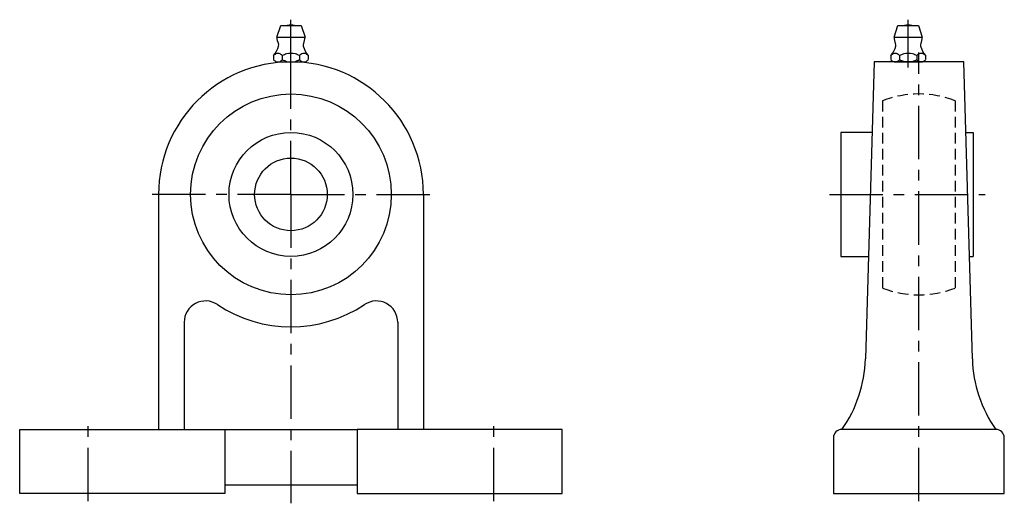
# Model space of a CAD drawing. Extents: x 0 to 230, y -2 to 111.
import ezdxf

# ---------------------------------------------------------------- set-up
doc = ezdxf.new("R2010")
doc.units = 0
doc.header["$LTSCALE"] = 10
doc.linetypes.add('CENTER', pattern=[2, 1.25, -0.25, 0.25, -0.25])
doc.linetypes.add('HIDDEN', pattern=[0.375, 0.25, -0.125])
doc.layers.get('0').update_dxf_attribs({"linetype": 'CONTINUOUS'})
doc.layers.add('HIDDEN', color=3, linetype='HIDDEN')

msp = doc.modelspace()

# ---------------------------------------------------------------- linework, layer by layer
for p, q in [((63.5, 99.6919), (63.5, 110.879427)), ((208, 99.6919), (208, 110.879427)), ((200, 101), (197.979651, 31.5)), ((221, 101), (200, 101)), ((223.020349, 31.5), (221, 101)), ((192.2, 84.5), (192.2, 55.5)), ((199.520349, 84.5), (192.2, 84.5)), ((221.479651, 84.5), (223.2, 84.5)), ((223.2, 84.5), (223.2, 55.5)), ((32.5, 70), (32.5, 15)), ((94.5, 70), (94.5, 15)), ((192.2, 55.5), (198.677326, 55.5)), ((222.322675, 55.5), (223.2, 55.5)), ((38.5, 40.066741), (38.5, 15)), ((88.5, 40.066741), (88.5, 15)), ((0, 15), (48, 15)), ((0, 0), (0, 15)), ((48, 15), (48, 0)), ((48, 15), (79, 15)), ((79, 15), (79, 0)), ((127, 15), (79, 15)), ((127, 0), (127, 15)), ((228.5, 15), (192.5, 15)), ((190.5, 13), (190.5, 0)), ((230.5, 0), (230.5, 13)), ((48, 0), (0, 0)), ((48, 2), (79, 2)), ((79, 0), (127, 0)), ((190.5, 0), (230.5, 0))]:
    msp.add_line(p, q)
at = {"linetype": 'CONTINUOUS'}
for p, q in [((60.2001, 106.7999), (61.1001, 109.4999)), ((61.1001, 109.4999), (65.8999, 109.4999)), ((65.8999, 109.4999), (66.7999, 106.7999)), ((204.7001, 106.7999), (205.6001, 109.4999)), ((205.6001, 109.4999), (210.3999, 109.4999)), ((210.3999, 109.4999), (211.2999, 106.7999)), ((60.2001, 106.7999), (66.7999, 106.7999)), ((204.7001, 106.7999), (211.2999, 106.7999)), ((59.45, 102.4718), (59.45, 101.5278)), ((61.475, 102.4718), (61.475, 101.5278)), ((65.525, 102.4718), (65.525, 101.5278)), ((67.55, 102.4718), (67.55, 101.5278)), ((203.95, 102.4718), (203.95, 101.5278)), ((205.975, 102.4718), (205.975, 101.5278)), ((210.025, 102.4718), (210.025, 101.5278)), ((212.05, 102.4718), (212.05, 101.5278)), ((60.2001, 101), (66.7999, 101)), ((63.5, 101), (63.5, 101)), ((204.7001, 101), (211.2999, 101)), ((208, 101), (208, 101))]:
    msp.add_line(p, q, dxfattribs=at)
at = {"linetype": 'CENTER'}
for p, q in [((63.5, 70), (63.5, 104.002178)), ((210.5, -1.767216), (210.5, 103.213628)), ((63.5, 70), (29.497822, 70)), ((63.5, 70), (97.502178, 70)), ((63.5, 70), (63.5, -2.282421)), ((189.560775, 70), (226.028714, 70)), ((16, -1.767216), (16, 16.758815)), ((111, -1.767216), (111, 16.758815))]:
    msp.add_line(p, q, dxfattribs=at)
for radius in [23.5, 14.5, 8.5]:
    msp.add_circle((63.5, 70), radius)
at = {"linetype": 'CONTINUOUS'}
for centre, radius, start, end in [((63.5, 106.4143), 3.2002, 74.6212, 105.3788), ((208, 106.4143), 3.2002, 74.6212, 105.3788), ((63.5, 106.7999), 3.2999, 180, 207.0507), ((63.5, 106.7999), 3.3, 332.9493, 0), ((208, 106.7999), 3.2999, 180, 207.0507), ((208, 106.7999), 3.3, 332.9493, 0), ((54.8312, 106.3013), 5.9999, 320.3375, 344.7683), ((59.8487, 104.9351), 0.7999, 344.7674, 27.0696), ((67.1513, 104.9351), 0.8, 152.9304, 195.2326), ((72.1688, 106.3013), 6, 195.2317, 219.6625), ((199.3312, 106.3013), 5.9999, 320.3375, 344.7683), ((204.3487, 104.9351), 0.7999, 344.7674, 27.0696), ((211.6513, 104.9351), 0.8, 152.9304, 195.2326), ((216.6688, 106.3013), 6, 195.2317, 219.6625), ((60.602, 101.543), 1.4814, 106.5909, 141.1281), ((60.602, 102.4566), 1.4811, 218.8826, 253.4091), ((60.4625, 101.9017), 1.0983, 75.0414, 104.9586), ((60.323, 101.543), 1.4814, 38.8719, 73.4091), ((60.323, 102.4566), 1.4814, 286.5909, 321.1283), ((64.0121, 97.6447), 5.4451, 106.5809, 117.7257), ((64.0121, 106.355), 5.4446, 242.2744, 253.4191), ((63.5, 98.9618), 4.0382, 75.0501, 104.9499), ((62.9879, 97.6447), 5.4448, 62.2701, 73.4191), ((62.9879, 106.355), 5.4451, 286.5809, 297.7299), ((66.677, 101.543), 1.4814, 106.5909, 141.1281), ((66.677, 102.4566), 1.4811, 218.8826, 253.4091), ((66.5375, 101.9017), 1.0983, 75.0414, 104.9586), ((66.398, 101.543), 1.4814, 38.8719, 73.4091), ((66.398, 102.4566), 1.4814, 286.5909, 321.1283), ((205.102, 101.543), 1.4814, 106.5909, 141.1281), ((205.102, 102.4566), 1.4811, 218.8826, 253.4091), ((204.9625, 101.9017), 1.0983, 75.0414, 104.9586), ((204.823, 101.543), 1.4814, 38.8719, 73.4091), ((204.823, 102.4566), 1.4814, 286.5909, 321.1283), ((208.5121, 97.6447), 5.4451, 106.5809, 117.7257), ((208.5121, 106.355), 5.4446, 242.2744, 253.4191), ((208, 98.9618), 4.0382, 75.0501, 104.9499), ((207.4879, 97.6447), 5.4448, 62.2701, 73.4191), ((207.4879, 106.355), 5.4451, 286.5809, 297.7299), ((211.177, 101.543), 1.4814, 106.5909, 141.1281), ((211.177, 102.4566), 1.4811, 218.8826, 253.4091), ((211.0375, 101.9017), 1.0983, 75.0414, 104.9586), ((210.898, 101.543), 1.4814, 38.8719, 73.4091), ((210.898, 102.4566), 1.4814, 286.5909, 321.1283), ((60.4625, 102.098), 1.0983, 255.0414, 284.9586), ((63.5, 105.0378), 4.0382, 255.0501, 284.9499), ((66.5375, 102.098), 1.0983, 255.0414, 284.9586), ((204.9625, 102.098), 1.0983, 255.0414, 284.9586), ((208, 105.0378), 4.0382, 255.0501, 284.9499), ((211.0375, 102.098), 1.0983, 255.0414, 284.9586)]:
    msp.add_arc(centre, radius, start, end, dxfattribs=at)
for centre, radius, start, end in [((63.5, 70), 31, 0, 180), ((43.5, 40.066741), 5, 56.251011, 180), ((63.5, 70), 31, 236.251011, 303.748989), ((83.5, 40.066741), 5, 0, 123.748989), ((167.751993, 32.378711), 30.240427, 324.922445, 358.334894), ((253.248007, 32.378711), 30.240427, 181.665106, 215.077555), ((192.5, 13), 2, 90, 180), ((228.5, 13), 2, 0, 90)]:
    msp.add_arc(centre, radius, start, end)
at = {"layer": 'HIDDEN'}
for p, q in [((202, 91.908902), (202, 48.091098)), ((219, 91.908902), (219, 48.091098))]:
    msp.add_line(p, q, dxfattribs=at)
for start, end in [(68.79523364, 111.20476636), (248.79523364, 291.20476636)]:
    msp.add_arc((210.5, 70), 23.5, start, end, dxfattribs=at)

doc.saveas('drawing.dxf')
